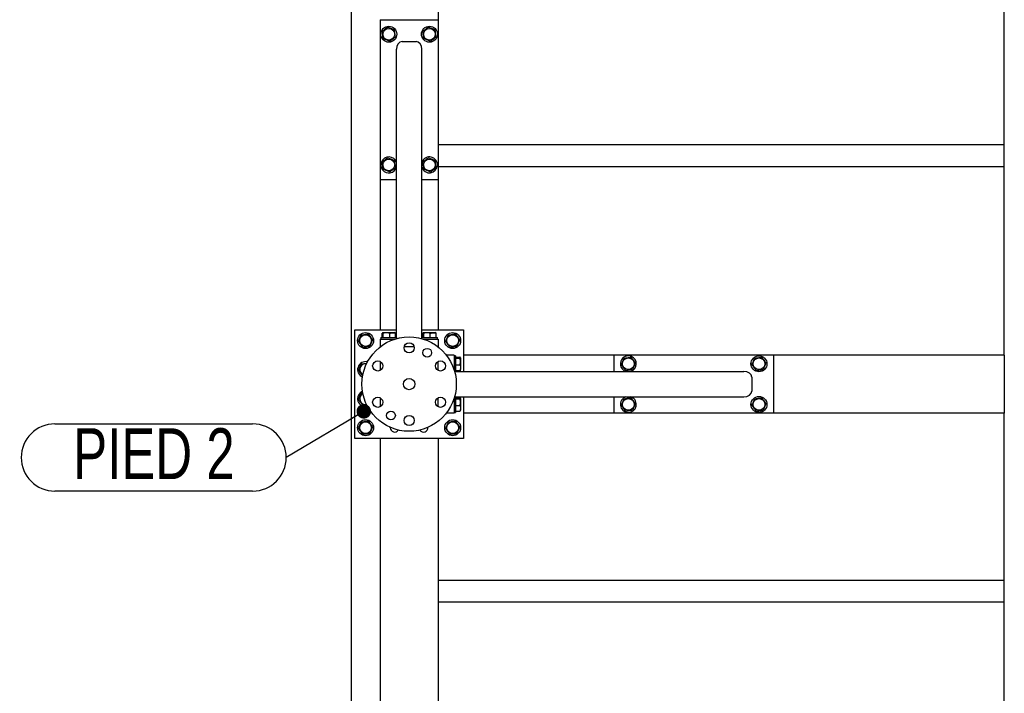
# Model space of a CAD drawing. Header units: millimetres. Extents: x 5 to 589, y 5 to 415.
# Tile 15 of 74: x 253 to 321, y 138 to 184. Entities that reach past the tile are written whole.
import ezdxf

# ---------------------------------------------------------------- set-up
doc = ezdxf.new("R2010")
doc.units = ezdxf.units.MM
doc.layers.add('NOTES', color=6, linetype='Continuous')
doc.layers.add('TRAIT-FORT', color=4, linetype='Continuous', lineweight=25)
doc.styles.add('SLDTEXTSTYLE0', font='TXT', dxfattribs={"width": 0.75})
doc.dimstyles.new('SLDDIMSTYLE4', dxfattribs={"dimtxt": 0.18, "dimasz": 1, "dimexe": 0, "dimexo": 0.0625, "dimgap": 0, "dimtad": 0, "dimtih": 1, "dimtoh": 1, "dimdec": 0, "dimrnd": 1e-09, "dimzin": 0, "dimdsep": 46, "dimtxsty": 'Standard', "dimblk1": 'DOT', "dimblk2": 'DOT', "dimsah": 1, "dimcen": 0.09, "dimadec": 0, "dimazin": 0, "dimtfac": 1, "dimtdec": 0, "dimtofl": 0, "dimtmove": 0, "dimatfit": 3, "dimldrblk": 'DOT', "dimfxl": 1, "dimfrac": 2, "dimtolj": 1, "dimtzin": 0, "dimarcsym": 0})

# ---------------------------------------------------------------- blocks, each defined once
blk = doc.blocks.new('SW_NOTE_8')
at = {"layer": 'NOTES', "color": 0}
for p, q in [((-15.94, 2.316), (-2.316, 2.316)), ((-2.316, -2.316), (-15.94, -2.316))]:
    blk.add_line(p, q, dxfattribs=at)
for centre, start, end in [((-15.94, 0), 90, 270), ((-2.316, 0), 270, 90)]:
    blk.add_arc(centre, 2.316, start, end, dxfattribs=at)
at = {"layer": 'NOTES', "color": 0, "insert": (-9.114, 2.016), "char_height": 3.5, "attachment_point": 2, "style": 'SLDTEXTSTYLE0'}
blk.add_mtext('PIED 2', dxfattribs=at)
blk = doc.blocks.new('_Dot')
at = {"color": 0, "linetype": 'ByBlock', "lineweight": -2}
blk.add_line((-0.5, 0), (-1, 0), dxfattribs=at)
at = {"color": 0, "linetype": 'ByBlock', "const_width": 0.5}
blk.add_lwpolyline([(-0.25, 0, 1), (0.25, 0, 1)], format="xyb", close=True, dxfattribs=at)

msp = doc.modelspace()

# ---------------------------------------------------------------- linework, layer by layer
at = {"layer": 'TRAIT-FORT', "color": 4, "linetype": 'Continuous', "lineweight": 25}
for p, q in [((275.721, 225.304), (275.721, 106.809)), ((320.721, 161.304), (320.721, 196.204)), ((281.721, 188.204), (281.721, 184.404)), ((277.721, 184.404), (277.721, 173.404)), ((277.721, 184.404), (281.721, 184.404)), ((281.721, 184.404), (281.721, 173.404)), ((279.246, 182.904), (280.196, 182.904)), ((278.846, 162.504), (278.846, 182.368)), ((280.596, 162.504), (280.596, 182.368)), ((281.721, 175.804), (320.721, 175.804)), ((280.613, 174.614), (280.596, 174.568)), ((281.721, 174.304), (320.721, 174.304)), ((277.721, 173.404), (277.721, 163.054)), ((277.721, 173.404), (278.846, 173.404)), ((280.596, 173.404), (281.721, 173.404)), ((281.721, 173.404), (281.721, 163.054)), ((275.971, 155.554), (275.971, 163.054)), ((275.971, 163.054), (278.846, 163.054)), ((277.869, 162.504), (277.869, 162.803)), ((277.917, 162.854), (277.892, 162.839)), ((277.917, 162.854), (278.724, 162.854)), ((277.929, 162.504), (277.929, 162.803)), ((278.381, 162.504), (278.381, 162.803)), ((278.749, 162.839), (278.724, 162.854)), ((278.773, 162.504), (278.773, 162.803)), ((280.596, 163.054), (283.471, 163.054)), ((280.669, 162.504), (280.669, 162.803)), ((280.717, 162.854), (280.692, 162.839)), ((280.717, 162.854), (281.524, 162.854)), ((280.729, 162.504), (280.729, 162.803)), ((281.181, 162.504), (281.181, 162.803)), ((281.549, 162.839), (281.524, 162.854)), ((281.573, 162.504), (281.573, 162.803)), ((283.471, 163.054), (283.471, 160.179)), ((277.721, 162.404), (277.721, 161.904)), ((277.721, 162.404), (278.745, 162.404)), ((277.771, 162.504), (277.771, 162.404)), ((277.771, 162.504), (278.871, 162.504)), ((278.871, 162.44), (278.871, 162.504)), ((280.571, 162.504), (280.571, 162.44)), ((280.571, 162.504), (281.671, 162.504)), ((280.697, 162.404), (281.721, 162.404)), ((281.671, 162.404), (281.671, 162.504)), ((281.721, 162.404), (281.721, 161.904)), ((277.721, 161.904), (277.771, 161.904)), ((277.721, 161.904), (277.721, 161.865)), ((279.385, 161.904), (280.056, 161.904)), ((281.671, 161.904), (281.721, 161.904)), ((281.721, 161.904), (281.721, 161.865)), ((277.721, 160.862), (277.721, 160.245)), ((281.721, 160.245), (281.721, 160.862)), ((282.321, 161.304), (282.282, 161.304)), ((282.321, 161.304), (282.321, 161.254)), ((282.821, 161.304), (282.321, 161.304)), ((282.821, 161.304), (282.821, 160.28)), ((282.921, 161.254), (282.821, 161.254)), ((282.921, 161.254), (282.921, 160.154)), ((282.921, 161.156), (283.22, 161.156)), ((282.921, 161.095), (283.22, 161.095)), ((283.271, 161.107), (283.256, 161.132)), ((283.271, 161.107), (283.271, 160.3)), ((293.821, 161.304), (283.471, 161.304)), ((293.821, 161.304), (293.821, 160.179)), ((304.821, 161.304), (293.821, 161.304)), ((320.721, 161.304), (304.821, 161.304)), ((304.821, 161.304), (304.821, 157.304)), ((320.721, 161.304), (320.721, 160.904)), ((320.721, 160.904), (320.721, 157.704)), ((282.857, 160.154), (282.921, 160.154)), ((282.921, 160.643), (283.22, 160.643)), ((282.921, 160.252), (283.22, 160.252)), ((282.921, 160.179), (302.785, 160.179)), ((283.256, 160.275), (283.271, 160.3)), ((303.321, 159.779), (303.321, 158.829)), ((276.425, 158.695), (276.527, 158.708)), ((277.721, 158.362), (277.721, 157.745)), ((281.721, 157.745), (281.721, 158.362)), ((282.821, 158.328), (282.821, 157.304)), ((282.921, 158.454), (282.857, 158.454)), ((282.921, 158.454), (282.921, 157.354)), ((282.921, 158.429), (302.785, 158.429)), ((282.921, 158.356), (283.22, 158.356)), ((282.921, 158.295), (283.22, 158.295)), ((283.208, 158.364), (283.159, 158.429)), ((283.208, 158.364), (283.204, 158.356)), ((283.271, 158.307), (283.256, 158.332)), ((283.271, 158.307), (283.271, 157.5)), ((283.471, 158.429), (283.471, 155.554)), ((293.821, 158.429), (293.821, 157.304)), ((295.031, 158.412), (294.985, 158.429)), ((282.921, 157.843), (283.22, 157.843)), ((282.921, 157.452), (283.22, 157.452)), ((283.256, 157.475), (283.271, 157.5)), ((320.721, 157.704), (320.721, 157.304)), ((282.321, 157.304), (282.282, 157.304)), ((282.321, 157.354), (282.321, 157.304)), ((282.821, 157.304), (282.321, 157.304)), ((282.821, 157.354), (282.921, 157.354)), ((293.821, 157.304), (283.471, 157.304)), ((304.821, 157.304), (293.821, 157.304)), ((320.721, 157.304), (304.821, 157.304)), ((320.721, 135.554), (320.721, 157.304)), ((278.421, 156.304), (278.421, 156.325)), ((283.471, 155.554), (275.971, 155.554)), ((277.721, 155.554), (277.721, 130.904)), ((281.721, 155.554), (281.721, 130.904)), ((281.721, 145.804), (320.721, 145.804)), ((281.721, 144.304), (320.721, 144.304))]:
    msp.add_line(p, q, dxfattribs=at)
at = {"layer": 'TRAIT-FORT', "color": 4, "linetype": 'Continuous', "lineweight": 25, "flags": 128}
for points in [[(278.773, 162.599), (278.777, 162.598), (278.846, 162.576)], [(280.596, 162.576), (280.628, 162.589), (280.669, 162.599)], [(276.794, 160.701), (276.755, 160.706), (276.671, 160.704)], [(283.104, 160.179), (283.117, 160.227), (283.121, 160.252)], [(283.256, 160.179), (283.269, 160.26), (283.271, 160.3)], [(283.121, 158.356), (283.114, 158.395), (283.104, 158.429)], [(283.271, 158.307), (283.268, 158.359), (283.256, 158.429)]]:
    msp.add_lwpolyline(points, dxfattribs=at)
at = {"layer": 'TRAIT-FORT', "color": 4, "linetype": 'Continuous', "lineweight": 25}
for centre, radius in [((278.321, 183.404), 0.55), ((281.121, 183.404), 0.55), ((278.321, 183.404), 0.404), ((281.121, 183.404), 0.404), ((278.321, 174.404), 0.404), ((281.121, 174.404), 0.404), ((276.721, 162.304), 0.55), ((282.721, 162.304), 0.55), ((276.721, 162.304), 0.404), ((279.721, 159.304), 3.25), ((279.721, 161.804), 0.35), ((282.721, 162.304), 0.404), ((280.971, 161.469), 0.3), ((277.556, 160.554), 0.35), ((281.886, 160.554), 0.35), ((294.821, 160.704), 0.404), ((303.821, 160.704), 0.55), ((303.821, 160.704), 0.404), ((279.721, 159.304), 0.389), ((277.556, 158.054), 0.35), ((281.886, 158.054), 0.35), ((294.821, 157.904), 0.404), ((303.821, 157.904), 0.55), ((303.821, 157.904), 0.404), ((278.471, 157.139), 0.3), ((276.721, 156.304), 0.55), ((276.721, 156.304), 0.404), ((279.721, 156.804), 0.35), ((282.721, 156.304), 0.55), ((282.721, 156.304), 0.404)]:
    msp.add_circle(centre, radius, dxfattribs=at)
for centre, radius, start, end in [((278.321, 174.404), 0.55, 157.47733, 342.65856), ((278.321, 174.404), 0.55, 17.34144, 157.47733), ((281.121, 174.404), 0.55, 197.34144, 157.47733), ((276.721, 160.304), 0.55, 75.2073, 247.95505), ((294.821, 160.704), 0.55, 67.47733, 252.65856), ((294.821, 160.704), 0.55, 287.34144, 67.47733), ((276.721, 160.304), 0.404, 97.09378, 243.45838), ((276.721, 158.304), 0.55, 112.18057, 284.01846), ((276.721, 158.304), 0.404, 117.22877, 280.41662), ((294.821, 157.904), 0.55, 107.34144, 67.47733), ((278.721, 156.304), 0.3, 180, 327.14789), ((280.721, 156.304), 0.3, 212.85295, 4.01695)]:
    msp.add_arc(centre, radius, start, end, dxfattribs=at)
for centre, major_axis, start_param, end_param in [((279.246, 182.368), (0, 0.536), 0, 1.570796), ((280.196, 182.368), (0, 0.536), 4.712389, 6.283185), ((302.785, 159.779), (0.536, 0), 0, 1.570796), ((302.785, 158.829), (0.536, 0), 4.712389, 6.283185)]:
    msp.add_ellipse(centre, major_axis=major_axis, ratio=0.746513, start_param=start_param, end_param=end_param, dxfattribs=at)
for points, knots in [([(278.26, 183.891), (278.226, 183.865), (278.157, 183.813), (278.056, 183.736), (277.958, 183.662), (277.899, 183.617), (277.869, 183.595)], [0, 0, 0, 0, 0.264605, 0.534948, 0.765343, 1, 1, 1, 1]), ([(278.26, 183.891), (278.299, 183.874), (278.379, 183.84), (278.496, 183.791), (278.608, 183.743), (278.677, 183.714), (278.712, 183.7)], [0, 0, 0, 0, 0.264605, 0.534948, 0.765343, 1, 1, 1, 1]), ([(281.06, 183.891), (281.026, 183.865), (280.957, 183.813), (280.856, 183.736), (280.758, 183.662), (280.699, 183.617), (280.669, 183.595)], [0, 0, 0, 0, 0.264605, 0.534948, 0.765343, 1, 1, 1, 1]), ([(281.06, 183.891), (281.099, 183.874), (281.179, 183.84), (281.296, 183.791), (281.408, 183.743), (281.477, 183.714), (281.512, 183.7)], [0, 0, 0, 0, 0.264605, 0.534948, 0.765343, 1, 1, 1, 1]), ([(277.929, 183.108), (277.921, 183.17), (277.909, 183.272), (277.89, 183.421), (277.878, 183.521), (277.871, 183.578), (277.869, 183.595)], [0, 0, 0, 0, 0.385549, 0.637642, 0.896546, 1, 1, 1, 1]), ([(278.381, 182.917), (278.415, 182.942), (278.484, 182.994), (278.586, 183.071), (278.683, 183.145), (278.743, 183.19), (278.773, 183.213)], [0, 0, 0, 0, 0.264605, 0.534948, 0.765343, 1, 1, 1, 1]), ([(278.773, 183.213), (278.765, 183.275), (278.752, 183.377), (278.734, 183.526), (278.721, 183.626), (278.714, 183.683), (278.712, 183.7)], [0, 0, 0, 0, 0.385549, 0.637642, 0.896546, 1, 1, 1, 1]), ([(280.729, 183.108), (280.721, 183.17), (280.709, 183.272), (280.69, 183.421), (280.678, 183.521), (280.671, 183.578), (280.669, 183.595)], [0, 0, 0, 0, 0.385549, 0.637642, 0.896546, 1, 1, 1, 1]), ([(281.181, 182.917), (281.215, 182.942), (281.284, 182.994), (281.386, 183.071), (281.483, 183.145), (281.543, 183.19), (281.573, 183.213)], [0, 0, 0, 0, 0.264605, 0.534948, 0.765343, 1, 1, 1, 1]), ([(281.573, 183.213), (281.565, 183.275), (281.552, 183.377), (281.534, 183.526), (281.521, 183.626), (281.514, 183.683), (281.512, 183.7)], [0, 0, 0, 0, 0.385549, 0.637642, 0.896546, 1, 1, 1, 1]), ([(278.381, 182.917), (278.342, 182.933), (278.263, 182.967), (278.145, 183.016), (278.033, 183.064), (277.964, 183.093), (277.929, 183.108)], [0, 0, 0, 0, 0.264605, 0.534948, 0.765343, 1, 1, 1, 1]), ([(281.181, 182.917), (281.142, 182.933), (281.063, 182.967), (280.945, 183.016), (280.833, 183.064), (280.764, 183.093), (280.729, 183.108)], [0, 0, 0, 0, 0.264605, 0.534948, 0.765343, 1, 1, 1, 1]), ([(278.26, 174.891), (278.226, 174.865), (278.157, 174.813), (278.056, 174.736), (277.958, 174.662), (277.899, 174.617), (277.869, 174.595)], [0, 0, 0, 0, 0.264605, 0.534948, 0.765343, 1, 1, 1, 1]), ([(277.929, 174.108), (277.921, 174.17), (277.909, 174.272), (277.89, 174.421), (277.878, 174.521), (277.871, 174.578), (277.869, 174.595)], [0, 0, 0, 0, 0.385549, 0.637642, 0.896546, 1, 1, 1, 1]), ([(278.26, 174.891), (278.299, 174.874), (278.379, 174.84), (278.496, 174.791), (278.608, 174.743), (278.677, 174.714), (278.712, 174.7)], [0, 0, 0, 0, 0.264605, 0.534948, 0.765343, 1, 1, 1, 1]), ([(278.773, 174.213), (278.765, 174.275), (278.752, 174.377), (278.734, 174.526), (278.721, 174.626), (278.714, 174.683), (278.712, 174.7)], [0, 0, 0, 0, 0.385549, 0.637642, 0.896546, 1, 1, 1, 1]), ([(281.06, 174.891), (281.026, 174.865), (280.957, 174.813), (280.856, 174.736), (280.758, 174.662), (280.699, 174.617), (280.669, 174.595)], [0, 0, 0, 0, 0.264605, 0.534948, 0.765343, 1, 1, 1, 1]), ([(280.729, 174.108), (280.721, 174.17), (280.709, 174.272), (280.69, 174.421), (280.678, 174.521), (280.671, 174.578), (280.669, 174.595)], [0, 0, 0, 0, 0.385549, 0.637642, 0.896546, 1, 1, 1, 1]), ([(281.06, 174.891), (281.099, 174.874), (281.179, 174.84), (281.296, 174.791), (281.408, 174.743), (281.477, 174.714), (281.512, 174.7)], [0, 0, 0, 0, 0.264605, 0.534948, 0.765343, 1, 1, 1, 1]), ([(281.573, 174.213), (281.565, 174.275), (281.552, 174.377), (281.534, 174.526), (281.521, 174.626), (281.514, 174.683), (281.512, 174.7)], [0, 0, 0, 0, 0.385549, 0.637642, 0.896546, 1, 1, 1, 1]), ([(278.381, 173.917), (278.342, 173.933), (278.263, 173.967), (278.145, 174.016), (278.033, 174.064), (277.964, 174.093), (277.929, 174.108)], [0, 0, 0, 0, 0.264605, 0.534948, 0.765343, 1, 1, 1, 1]), ([(278.381, 173.917), (278.415, 173.942), (278.484, 173.994), (278.586, 174.071), (278.683, 174.145), (278.743, 174.19), (278.773, 174.213)], [0, 0, 0, 0, 0.264605, 0.534948, 0.765343, 1, 1, 1, 1]), ([(281.181, 173.917), (281.142, 173.933), (281.063, 173.967), (280.945, 174.016), (280.833, 174.064), (280.764, 174.093), (280.729, 174.108)], [0, 0, 0, 0, 0.264605, 0.534948, 0.765343, 1, 1, 1, 1]), ([(281.181, 173.917), (281.215, 173.942), (281.284, 173.994), (281.386, 174.071), (281.483, 174.145), (281.543, 174.19), (281.573, 174.213)], [0, 0, 0, 0, 0.264605, 0.534948, 0.765343, 1, 1, 1, 1]), ([(277.929, 162.803), (277.921, 162.819), (277.909, 162.844), (277.89, 162.841), (277.878, 162.824), (277.871, 162.808), (277.869, 162.803)], [0, 0, 0, 0, 0.385549, 0.637642, 0.896546, 1, 1, 1, 1]), ([(278.381, 162.803), (278.342, 162.814), (278.263, 162.837), (278.145, 162.845), (278.033, 162.833), (277.964, 162.813), (277.929, 162.803)], [0, 0, 0, 0, 0.264605, 0.534948, 0.765343, 1, 1, 1, 1]), ([(278.381, 162.803), (278.415, 162.814), (278.484, 162.837), (278.586, 162.845), (278.683, 162.833), (278.743, 162.813), (278.773, 162.803)], [0, 0, 0, 0, 0.264605, 0.534948, 0.765343, 1, 1, 1, 1]), ([(278.773, 162.803), (278.765, 162.821), (278.757, 162.84), (278.749, 162.839), (278.749, 162.839)], [0, 0, 0, 0, 0.977492, 1, 1, 1, 1]), ([(280.729, 162.803), (280.721, 162.819), (280.709, 162.844), (280.69, 162.841), (280.678, 162.824), (280.671, 162.808), (280.669, 162.803)], [0, 0, 0, 0, 0.385549, 0.637642, 0.896546, 1, 1, 1, 1]), ([(281.181, 162.803), (281.142, 162.814), (281.063, 162.837), (280.945, 162.845), (280.833, 162.833), (280.764, 162.813), (280.729, 162.803)], [0, 0, 0, 0, 0.264605, 0.534948, 0.765343, 1, 1, 1, 1]), ([(281.181, 162.803), (281.215, 162.814), (281.284, 162.837), (281.386, 162.845), (281.483, 162.833), (281.543, 162.813), (281.573, 162.803)], [0, 0, 0, 0, 0.264605, 0.534948, 0.765343, 1, 1, 1, 1]), ([(281.573, 162.803), (281.565, 162.821), (281.557, 162.84), (281.549, 162.839), (281.549, 162.839)], [0, 0, 0, 0, 0.977492, 1, 1, 1, 1]), ([(276.234, 162.243), (276.25, 162.282), (276.284, 162.362), (276.333, 162.479), (276.381, 162.591), (276.41, 162.66), (276.425, 162.695)], [0, 0, 0, 0, 0.264605, 0.534948, 0.765343, 1, 1, 1, 1]), ([(276.234, 162.243), (276.259, 162.209), (276.311, 162.14), (276.388, 162.039), (276.462, 161.941), (276.507, 161.882), (276.53, 161.852)], [0, 0, 0, 0, 0.264605, 0.534948, 0.765343, 1, 1, 1, 1]), ([(276.425, 162.695), (276.487, 162.703), (276.589, 162.716), (276.738, 162.734), (276.838, 162.746), (276.895, 162.754), (276.912, 162.756)], [0, 0, 0, 0, 0.385549, 0.637642, 0.896546, 1, 1, 1, 1]), ([(277.208, 162.364), (277.182, 162.398), (277.13, 162.467), (277.053, 162.569), (276.979, 162.666), (276.934, 162.726), (276.912, 162.756)], [0, 0, 0, 0, 0.264605, 0.534948, 0.765343, 1, 1, 1, 1]), ([(277.208, 162.364), (277.191, 162.325), (277.157, 162.246), (277.108, 162.128), (277.06, 162.016), (277.031, 161.947), (277.017, 161.912)], [0, 0, 0, 0, 0.264605, 0.534948, 0.765343, 1, 1, 1, 1]), ([(282.234, 162.243), (282.25, 162.282), (282.284, 162.362), (282.333, 162.479), (282.381, 162.591), (282.41, 162.66), (282.425, 162.695)], [0, 0, 0, 0, 0.264605, 0.534948, 0.765343, 1, 1, 1, 1]), ([(282.234, 162.243), (282.259, 162.209), (282.311, 162.14), (282.388, 162.039), (282.462, 161.941), (282.507, 161.882), (282.53, 161.852)], [0, 0, 0, 0, 0.264605, 0.534948, 0.765343, 1, 1, 1, 1]), ([(282.425, 162.695), (282.487, 162.703), (282.589, 162.716), (282.738, 162.734), (282.838, 162.746), (282.895, 162.754), (282.912, 162.756)], [0, 0, 0, 0, 0.3855495, 0.6376419, 0.8965462, 1, 1, 1, 1]), ([(283.208, 162.364), (283.182, 162.398), (283.13, 162.467), (283.053, 162.569), (282.979, 162.666), (282.934, 162.726), (282.912, 162.756)], [0, 0, 0, 0, 0.264605, 0.534948, 0.765343, 1, 1, 1, 1]), ([(283.208, 162.364), (283.191, 162.325), (283.157, 162.246), (283.108, 162.128), (283.06, 162.016), (283.031, 161.947), (283.017, 161.912)], [0, 0, 0, 0, 0.264605, 0.534948, 0.765343, 1, 1, 1, 1]), ([(276.53, 161.852), (276.592, 161.859), (276.694, 161.872), (276.843, 161.891), (276.943, 161.903), (277, 161.91), (277.017, 161.912)], [0, 0, 0, 0, 0.385549, 0.637642, 0.896546, 1, 1, 1, 1]), ([(282.53, 161.852), (282.592, 161.859), (282.694, 161.872), (282.843, 161.891), (282.943, 161.903), (283, 161.91), (283.017, 161.912)], [0, 0, 0, 0, 0.385549, 0.637642, 0.896546, 1, 1, 1, 1]), ([(283.22, 161.095), (283.236, 161.103), (283.261, 161.116), (283.258, 161.134), (283.241, 161.146), (283.225, 161.154), (283.22, 161.156)], [0, 0, 0, 0, 0.385549, 0.637642, 0.896546, 1, 1, 1, 1]), ([(283.22, 160.643), (283.231, 160.682), (283.253, 160.762), (283.262, 160.879), (283.25, 160.991), (283.23, 161.06), (283.22, 161.095)], [0, 0, 0, 0, 0.264605, 0.534948, 0.765343, 1, 1, 1, 1]), ([(294.334, 160.643), (294.35, 160.682), (294.384, 160.762), (294.433, 160.879), (294.481, 160.991), (294.51, 161.06), (294.525, 161.095)], [0, 0, 0, 0, 0.264605, 0.534948, 0.765343, 1, 1, 1, 1]), ([(294.525, 161.095), (294.587, 161.103), (294.689, 161.116), (294.838, 161.134), (294.938, 161.146), (294.995, 161.154), (295.012, 161.156)], [0, 0, 0, 0, 0.3855495, 0.6376419, 0.8965462, 1, 1, 1, 1]), ([(295.308, 160.764), (295.282, 160.798), (295.23, 160.867), (295.153, 160.969), (295.079, 161.066), (295.034, 161.126), (295.012, 161.156)], [0, 0, 0, 0, 0.264605, 0.534948, 0.765343, 1, 1, 1, 1]), ([(295.308, 160.764), (295.291, 160.725), (295.257, 160.646), (295.208, 160.528), (295.16, 160.416), (295.131, 160.347), (295.117, 160.312)], [0, 0, 0, 0, 0.264605, 0.534948, 0.765343, 1, 1, 1, 1]), ([(303.334, 160.643), (303.35, 160.682), (303.384, 160.762), (303.433, 160.879), (303.481, 160.991), (303.51, 161.06), (303.525, 161.095)], [0, 0, 0, 0, 0.264605, 0.534948, 0.765343, 1, 1, 1, 1]), ([(303.525, 161.095), (303.587, 161.103), (303.689, 161.116), (303.838, 161.134), (303.938, 161.146), (303.995, 161.154), (304.012, 161.156)], [0, 0, 0, 0, 0.3855495, 0.6376419, 0.8965462, 1, 1, 1, 1]), ([(304.308, 160.764), (304.282, 160.798), (304.23, 160.867), (304.153, 160.969), (304.079, 161.066), (304.034, 161.126), (304.012, 161.156)], [0, 0, 0, 0, 0.264605, 0.534948, 0.765343, 1, 1, 1, 1]), ([(304.308, 160.764), (304.291, 160.725), (304.257, 160.646), (304.208, 160.528), (304.16, 160.416), (304.131, 160.347), (304.117, 160.312)], [0, 0, 0, 0, 0.264605, 0.534948, 0.765343, 1, 1, 1, 1]), ([(276.234, 160.243), (276.25, 160.282), (276.284, 160.362), (276.333, 160.479), (276.381, 160.591), (276.41, 160.66), (276.425, 160.695)], [0, 0, 0, 0, 0.264605, 0.534948, 0.765343, 1, 1, 1, 1]), ([(276.234, 160.243), (276.259, 160.209), (276.311, 160.14), (276.388, 160.039), (276.462, 159.941), (276.507, 159.882), (276.53, 159.852)], [0, 0, 0, 0, 0.264605, 0.534948, 0.765343, 1, 1, 1, 1]), ([(276.425, 160.695), (276.487, 160.703), (276.589, 160.715), (276.722, 160.732), (276.79, 160.741), (276.817, 160.744)], [0, 0, 0, 0, 0.480055, 0.793941, 1, 1, 1, 1]), ([(283.16, 160.252), (283.159, 160.25), (283.149, 160.226), (283.139, 160.201), (283.129, 160.179)], [0, 0, 0, 0, 0.080348, 1, 1, 1, 1]), ([(283.22, 160.643), (283.231, 160.609), (283.253, 160.54), (283.262, 160.439), (283.25, 160.341), (283.23, 160.282), (283.22, 160.252)], [0, 0, 0, 0, 0.2646049, 0.5349477, 0.7653431, 1, 1, 1, 1]), ([(283.22, 160.252), (283.238, 160.259), (283.257, 160.267), (283.256, 160.275), (283.256, 160.275)], [0, 0, 0, 0, 0.977492, 1, 1, 1, 1]), ([(294.334, 160.643), (294.359, 160.609), (294.411, 160.54), (294.488, 160.439), (294.562, 160.341), (294.607, 160.282), (294.63, 160.252)], [0, 0, 0, 0, 0.264605, 0.534948, 0.765343, 1, 1, 1, 1]), ([(294.63, 160.252), (294.692, 160.259), (294.794, 160.272), (294.943, 160.291), (295.043, 160.303), (295.1, 160.31), (295.117, 160.312)], [0, 0, 0, 0, 0.385549, 0.637642, 0.896546, 1, 1, 1, 1]), ([(303.334, 160.643), (303.359, 160.609), (303.411, 160.54), (303.488, 160.439), (303.562, 160.341), (303.607, 160.282), (303.63, 160.252)], [0, 0, 0, 0, 0.264605, 0.534948, 0.765343, 1, 1, 1, 1]), ([(303.63, 160.252), (303.692, 160.259), (303.794, 160.272), (303.943, 160.291), (304.043, 160.303), (304.1, 160.31), (304.117, 160.312)], [0, 0, 0, 0, 0.385549, 0.637642, 0.896546, 1, 1, 1, 1]), ([(276.234, 158.243), (276.25, 158.282), (276.284, 158.362), (276.333, 158.479), (276.381, 158.591), (276.41, 158.66), (276.425, 158.695)], [0, 0, 0, 0, 0.264605, 0.534948, 0.765343, 1, 1, 1, 1]), ([(276.234, 158.243), (276.259, 158.209), (276.311, 158.14), (276.388, 158.039), (276.462, 157.941), (276.507, 157.882), (276.53, 157.852)], [0, 0, 0, 0, 0.264605, 0.534948, 0.765343, 1, 1, 1, 1]), ([(283.22, 158.295), (283.236, 158.303), (283.261, 158.316), (283.258, 158.334), (283.241, 158.346), (283.225, 158.354), (283.22, 158.356)], [0, 0, 0, 0, 0.385549, 0.637642, 0.896546, 1, 1, 1, 1]), ([(283.22, 157.843), (283.231, 157.882), (283.253, 157.962), (283.262, 158.079), (283.25, 158.191), (283.23, 158.26), (283.22, 158.295)], [0, 0, 0, 0, 0.264605, 0.534948, 0.765343, 1, 1, 1, 1]), ([(294.334, 157.843), (294.35, 157.882), (294.384, 157.962), (294.433, 158.079), (294.481, 158.191), (294.51, 158.26), (294.525, 158.295)], [0, 0, 0, 0, 0.264605, 0.534948, 0.765343, 1, 1, 1, 1]), ([(294.525, 158.295), (294.587, 158.303), (294.689, 158.316), (294.838, 158.334), (294.938, 158.346), (294.995, 158.354), (295.012, 158.356)], [0, 0, 0, 0, 0.3855495, 0.6376419, 0.8965462, 1, 1, 1, 1]), ([(295.308, 157.964), (295.282, 157.998), (295.23, 158.067), (295.153, 158.169), (295.079, 158.266), (295.034, 158.326), (295.012, 158.356)], [0, 0, 0, 0, 0.264605, 0.534948, 0.765343, 1, 1, 1, 1]), ([(303.334, 157.843), (303.35, 157.882), (303.384, 157.962), (303.433, 158.079), (303.481, 158.191), (303.51, 158.26), (303.525, 158.295)], [0, 0, 0, 0, 0.264605, 0.534948, 0.765343, 1, 1, 1, 1]), ([(303.525, 158.295), (303.587, 158.303), (303.689, 158.316), (303.838, 158.334), (303.938, 158.346), (303.995, 158.354), (304.012, 158.356)], [0, 0, 0, 0, 0.3855495, 0.6376419, 0.8965462, 1, 1, 1, 1]), ([(304.308, 157.964), (304.282, 157.998), (304.23, 158.067), (304.153, 158.169), (304.079, 158.266), (304.034, 158.326), (304.012, 158.356)], [0, 0, 0, 0, 0.264605, 0.534948, 0.765343, 1, 1, 1, 1]), ([(276.53, 157.852), (276.592, 157.859), (276.682, 157.87), (276.774, 157.882), (276.803, 157.886)], [0, 0, 0, 0, 0.688244, 1, 1, 1, 1]), ([(283.22, 157.843), (283.231, 157.809), (283.253, 157.74), (283.262, 157.639), (283.25, 157.541), (283.23, 157.482), (283.22, 157.452)], [0, 0, 0, 0, 0.2646049, 0.5349477, 0.7653431, 1, 1, 1, 1]), ([(283.22, 157.452), (283.238, 157.459), (283.257, 157.467), (283.256, 157.475), (283.256, 157.475)], [0, 0, 0, 0, 0.977492, 1, 1, 1, 1]), ([(294.334, 157.843), (294.359, 157.809), (294.411, 157.74), (294.488, 157.639), (294.562, 157.541), (294.607, 157.482), (294.63, 157.452)], [0, 0, 0, 0, 0.264605, 0.534948, 0.765343, 1, 1, 1, 1]), ([(294.63, 157.452), (294.692, 157.459), (294.794, 157.472), (294.943, 157.491), (295.043, 157.503), (295.1, 157.51), (295.117, 157.512)], [0, 0, 0, 0, 0.385549, 0.637642, 0.896546, 1, 1, 1, 1]), ([(295.308, 157.964), (295.291, 157.925), (295.257, 157.846), (295.208, 157.728), (295.16, 157.616), (295.131, 157.547), (295.117, 157.512)], [0, 0, 0, 0, 0.264605, 0.534948, 0.765343, 1, 1, 1, 1]), ([(303.334, 157.843), (303.359, 157.809), (303.411, 157.74), (303.488, 157.639), (303.562, 157.541), (303.607, 157.482), (303.63, 157.452)], [0, 0, 0, 0, 0.264605, 0.534948, 0.765343, 1, 1, 1, 1]), ([(303.63, 157.452), (303.692, 157.459), (303.794, 157.472), (303.943, 157.491), (304.043, 157.503), (304.1, 157.51), (304.117, 157.512)], [0, 0, 0, 0, 0.385549, 0.637642, 0.896546, 1, 1, 1, 1]), ([(304.308, 157.964), (304.291, 157.925), (304.257, 157.846), (304.208, 157.728), (304.16, 157.616), (304.131, 157.547), (304.117, 157.512)], [0, 0, 0, 0, 0.264605, 0.534948, 0.765343, 1, 1, 1, 1]), ([(276.234, 156.243), (276.25, 156.282), (276.284, 156.362), (276.333, 156.479), (276.381, 156.591), (276.41, 156.66), (276.425, 156.695)], [0, 0, 0, 0, 0.264605, 0.534948, 0.765343, 1, 1, 1, 1]), ([(276.425, 156.695), (276.487, 156.703), (276.589, 156.716), (276.738, 156.734), (276.838, 156.746), (276.895, 156.754), (276.912, 156.756)], [0, 0, 0, 0, 0.385549, 0.637642, 0.896546, 1, 1, 1, 1]), ([(277.208, 156.364), (277.182, 156.398), (277.13, 156.467), (277.053, 156.569), (276.979, 156.666), (276.934, 156.726), (276.912, 156.756)], [0, 0, 0, 0, 0.264605, 0.534948, 0.765343, 1, 1, 1, 1]), ([(282.234, 156.243), (282.25, 156.282), (282.284, 156.362), (282.333, 156.479), (282.381, 156.591), (282.41, 156.66), (282.425, 156.695)], [0, 0, 0, 0, 0.264605, 0.534948, 0.765343, 1, 1, 1, 1]), ([(282.425, 156.695), (282.487, 156.703), (282.589, 156.716), (282.738, 156.734), (282.838, 156.746), (282.895, 156.754), (282.912, 156.756)], [0, 0, 0, 0, 0.3855495, 0.6376419, 0.8965462, 1, 1, 1, 1]), ([(283.208, 156.364), (283.182, 156.398), (283.13, 156.467), (283.053, 156.569), (282.979, 156.666), (282.934, 156.726), (282.912, 156.756)], [0, 0, 0, 0, 0.264605, 0.534948, 0.765343, 1, 1, 1, 1]), ([(276.234, 156.243), (276.259, 156.209), (276.311, 156.14), (276.388, 156.039), (276.462, 155.941), (276.507, 155.882), (276.53, 155.852)], [0, 0, 0, 0, 0.264605, 0.534948, 0.765343, 1, 1, 1, 1]), ([(277.208, 156.364), (277.191, 156.325), (277.157, 156.246), (277.108, 156.128), (277.06, 156.016), (277.031, 155.947), (277.017, 155.912)], [0, 0, 0, 0, 0.264605, 0.534948, 0.765343, 1, 1, 1, 1]), ([(282.234, 156.243), (282.259, 156.209), (282.311, 156.14), (282.388, 156.039), (282.462, 155.941), (282.507, 155.882), (282.53, 155.852)], [0, 0, 0, 0, 0.264605, 0.534948, 0.765343, 1, 1, 1, 1]), ([(283.208, 156.364), (283.191, 156.325), (283.157, 156.246), (283.108, 156.128), (283.06, 156.016), (283.031, 155.947), (283.017, 155.912)], [0, 0, 0, 0, 0.264605, 0.534948, 0.765343, 1, 1, 1, 1]), ([(276.53, 155.852), (276.592, 155.859), (276.694, 155.872), (276.843, 155.891), (276.943, 155.903), (277, 155.91), (277.017, 155.912)], [0, 0, 0, 0, 0.385549, 0.637642, 0.896546, 1, 1, 1, 1]), ([(282.53, 155.852), (282.592, 155.859), (282.694, 155.872), (282.843, 155.891), (282.943, 155.903), (283, 155.91), (283.017, 155.912)], [0, 0, 0, 0, 0.385549, 0.637642, 0.896546, 1, 1, 1, 1])]:
    msp.add_open_spline(points, degree=3, knots=knots, dxfattribs=at)

# ---------------------------------------------------------------- block references
at = {"layer": 'NOTES', "color": 211}
msp.add_blockref('SW_NOTE_8', (271.253, 154.25), dxfattribs=at)

# ---------------------------------------------------------------- leaders
msp.add_leader([(276.599, 157.428), (271.253, 154.25)], dimstyle='SLDDIMSTYLE4', dxfattribs=at)

doc.saveas('drawing.dxf')
